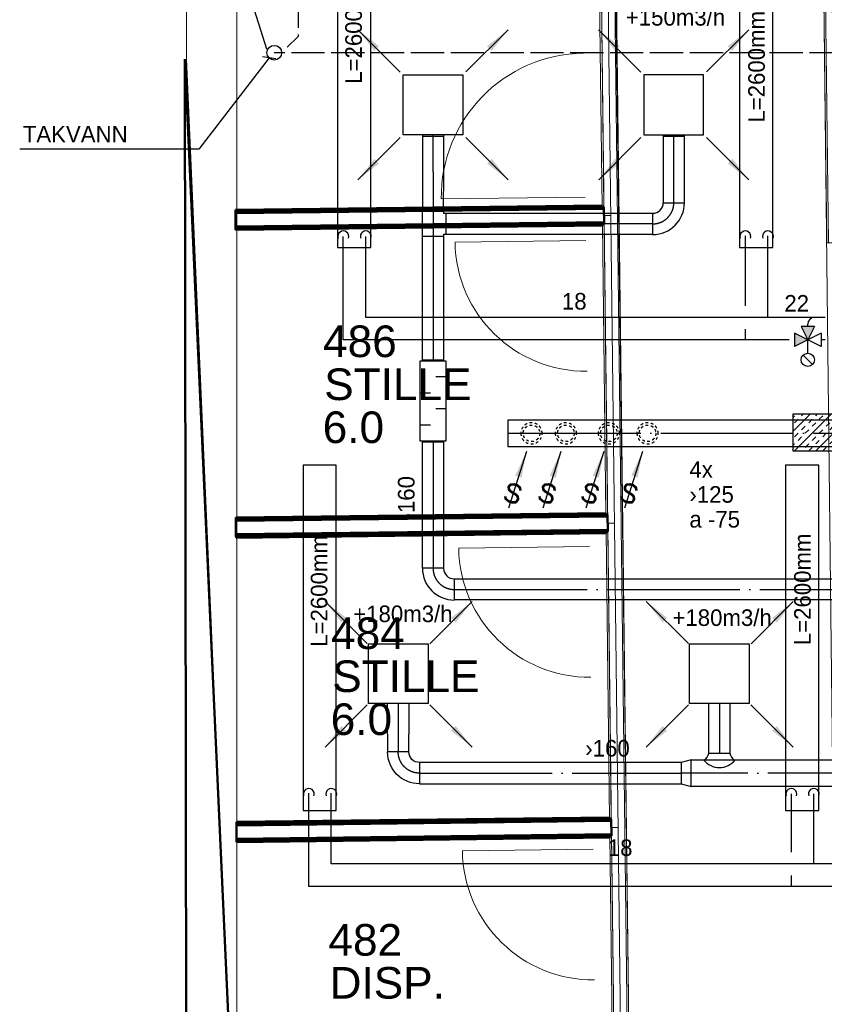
# Model space of a CAD drawing. Header units: millimetres. Extents: x 0 to 83130, y 0 to 53088.
# Tile 47 of 105: x 3473 to 9531, y 34890 to 42308. Entities that reach past the tile are written whole.
import ezdxf
from ezdxf.enums import TextEntityAlignment as Align

# ---------------------------------------------------------------- set-up
doc = ezdxf.new("R2010")
doc.units = ezdxf.units.MM
doc.header["$LTSCALE"] = 50
doc.header["$MEASUREMENT"] = 0
doc.header["$PDMODE"] = 1
for name, pattern in [('2V-CENT', [23, 20, -1.5, 0, -1.5]), ('V-GOMD', [0.8, 0.4, -0.4]), ('V-KU', [2, 1, 1]), ('V-OV', [6, 5, -1]), ('V-V', [2, 1, 1])]:
    doc.linetypes.add(name, pattern=pattern)
doc.layers.get('0').update_dxf_attribs({"linetype": 'CONTINUOUS'})
for name, color, linetype in [('20604A200D001$0$832 Rominfo', 7, 'CONTINUOUS'), ('V060-', 3, 'CONTINUOUS'), ('V061-', 1, 'CONTINUOUS'), ('V070-', 3, 'CONTINUOUS'), ('V071-', 1, 'CONTINUOUS'), ('V090-', 2, 'CONTINUOUS'), ('V091-', 1, 'CONTINUOUS'), ('V110', 1, 'CONTINUOUS'), ('V110-', 6, 'CONTINUOUS'), ('V111', 3, 'CONTINUOUS'), ('V111-', 1, 'CONTINUOUS'), ('xref', 7, 'CONTINUOUS')]:
    doc.layers.add(name, color=color, linetype=linetype)
for name, color, linetype, lineweight in [('20604A200D001$0$A-AREA', 32, 'CONTINUOUS', 9), ('20604A200D001$0$A-DOOR', 31, 'CONTINUOUS', 13), ('20604A200D001$0$A-WALL', 7, 'CONTINUOUS', 13)]:
    doc.layers.add(name, color=color, linetype=linetype, lineweight=lineweight)
doc.styles.add('20604A200D001$0$Arial', font='arial.ttf', dxfattribs={"height": 238.125})
doc.styles.add('FISO', font='fiso')
doc.styles.add('ISO', font='ISO')
doc.styles.add('SIMPLEX', font='SIMPLEX')

# ---------------------------------------------------------------- blocks, each defined once
blk = doc.blocks.new('TAK_P', base_point=(16247.5, 22586.5))
for p, q in [((16248, 22587), (16247, 22587)), ((16247, 22587), (16247, 22586)), ((16248, 22586), (16248, 22587)), ((16247, 22586), (16248, 22586))]:
    blk.add_line(p, q)
blk = doc.blocks.new('V420', base_point=(455, 404.5))
blk.add_line((455, 404.5), (464, 404.5))
blk.add_solid([(455, 404.5), (459, 405), (459, 404)])
blk = doc.blocks.new('V421', base_point=(455.5, 404.5))
at = {"rotation": 180}
blk.add_blockref('V420', (464.5, 404.5), dxfattribs=at)
blk = doc.blocks.new('CBOJ90_PB', base_point=(86107, 31352))
at = {"color": 0, "linetype": 'ByBlock'}
blk.add_arc((86106, 31353), 1, 270, 360, dxfattribs=at)
blk = doc.blocks.new('KBOJ90_PB', base_point=(86107, 31352))
at = {"color": 0, "linetype": 'ByBlock'}
for p, q in [((86106.5, 31353), (86107.5, 31353)), ((86106, 31352.5), (86106, 31351.5))]:
    blk.add_line(p, q, dxfattribs=at)
for radius in [1.5, 0.5]:
    blk.add_arc((86106, 31353), radius, 270, 360, dxfattribs=at)
blk = doc.blocks.new('3BOJ90_PB', base_point=(86107, 31352))
for p in [(86107, 31353), (86106, 31352)]:
    blk.add_point(p)
at = {"color": 1, "linetype": '2V-CENT'}
blk.add_blockref('CBOJ90_PB', (86107, 31352), dxfattribs=at)
at = {"color": 0, "linetype": 'ByBlock'}
blk.add_blockref('KBOJ90_PB', (86107, 31352), dxfattribs=at)
at = {"style": 'ISO', "flags": 3}
blk.add_attdef('0', (86107, 31352), '', height=1, dxfattribs=at)
blk = doc.blocks.new('VUN')
at = {"color": 0}
blk.add_circle((0, 0), 0.5, dxfattribs=at)
blk = doc.blocks.new('C3A', base_point=(16246, 22590.5))
at = {"color": 0, "linetype": 'ByBlock'}
blk.add_line((16247, 22590.5), (16246, 22590.5), dxfattribs=at)
blk = doc.blocks.new('K3A', base_point=(16246, 22590.5))
at = {"color": 0, "linetype": 'ByBlock'}
for p, q in [((16246, 22591), (16247, 22591)), ((16247, 22591), (16247, 22590)), ((16247, 22590), (16246, 22590))]:
    blk.add_line(p, q, dxfattribs=at)
blk = doc.blocks.new('33A', base_point=(16246, 22590.5))
blk.add_point((16247, 22590.5))
at = {"color": 0, "linetype": 'ByBlock'}
blk.add_blockref('K3A', (16246, 22590.5), dxfattribs=at)
at = {"color": 1, "linetype": '2V-CENT'}
blk.add_blockref('C3A', (16246, 22590.5), dxfattribs=at)
at = {"style": 'SIMPLEX', "flags": 3}
blk.add_attdef('0', (16246, 22590.5), '', height=1, dxfattribs=at)
blk = doc.blocks.new('CCDIMF_200X160X75', base_point=(3095.5, 30301.1))
at = {"color": 0, "linetype": 'ByBlock'}
blk.add_line((3058, 30301.1), (3133, 30301.1), dxfattribs=at)
blk = doc.blocks.new('KCDIMF_200X160X75', base_point=(3095.5, 30301.1))
at = {"color": 0, "linetype": 'ByBlock'}
for p, q in [((3058, 30201.1), (3058, 30401.1)), ((3058, 30401.1), (3133, 30381.1)), ((3133, 30381.1), (3133, 30221.1)), ((3133, 30221.1), (3058, 30201.1))]:
    blk.add_line(p, q, dxfattribs=at)
blk = doc.blocks.new('3CDIMF_200X160X75', base_point=(3095.5, 30301.1))
for p in [(3058, 30301.1), (3133, 30301.1)]:
    blk.add_point(p)
at = {"color": 0, "linetype": 'ByBlock'}
blk.add_blockref('KCDIMF_200X160X75', (3095.5, 30301.1), dxfattribs=at)
at = {"color": 1, "linetype": '2V-CENT'}
blk.add_blockref('CCDIMF_200X160X75', (3095.5, 30301.1), dxfattribs=at)
at = {"style": 'SIMPLEX', "flags": 3}
blk.add_attdef('0', (3095.5, 30301.1), '', height=1, dxfattribs=at)
blk = doc.blocks.new('V422', base_point=(16230, 22585))
blk.add_blockref('V420', (16230, 22585))
at = {"style": 'SIMPLEX'}
blk.add_text('s', height=4, rotation=90, dxfattribs=at).set_placement((16238, 22585), align=Align.CENTER)
blk = doc.blocks.new('K1A', base_point=(16237, 22591.5))
at = {"color": 0, "linetype": 'ByBlock'}
blk.add_line((16237, 22592), (16237, 22591), dxfattribs=at)
blk = doc.blocks.new('21A', base_point=(16237, 22591.5))
blk.add_point((16237, 22591.5))
at = {"color": 0, "linetype": 'ByBlock'}
blk.add_blockref('K1A', (16237, 22591.5), dxfattribs=at)
at = {"style": 'SIMPLEX', "flags": 3}
blk.add_attdef('0', (16237, 22591.5), '', height=1, dxfattribs=at)
blk = doc.blocks.new('CTK_P', base_point=(16236.144, 22620.378))
at = {"color": 0, "linetype": 'ByBlock'}
for p, q in [((16236.144, 22620.978), (16236.144, 22620.378)), ((16235.544, 22620.378), (16236.744, 22620.378))]:
    blk.add_line(p, q, dxfattribs=at)
blk = doc.blocks.new('KTK_P', base_point=(16236.144, 22620.378))
at = {"color": 0, "linetype": 'ByBlock'}
for p, q in [((16235.544, 22620.878), (16235.644, 22620.878)), ((16235.544, 22619.878), (16235.544, 22620.878)), ((16235.644, 22620.978), (16236.644, 22620.978)), ((16235.644, 22620.878), (16235.644, 22620.978)), ((16236.644, 22620.978), (16236.644, 22620.878)), ((16236.644, 22620.878), (16236.744, 22620.878)), ((16236.744, 22620.878), (16236.744, 22619.878)), ((16236.744, 22619.878), (16235.544, 22619.878))]:
    blk.add_line(p, q, dxfattribs=at)
blk = doc.blocks.new('3TK_P', base_point=(16236.144, 22620.378))
for p in [(16236.144, 22620.978), (16235.544, 22620.378), (16236.744, 22620.378)]:
    blk.add_point(p)
at = {"color": 1, "linetype": '2V-CENT'}
blk.add_blockref('CTK_P', (16236.144, 22620.378), dxfattribs=at)
at = {"color": 0, "linetype": 'ByBlock'}
blk.add_blockref('KTK_P', (16236.144, 22620.378), dxfattribs=at)
at = {"style": 'ISO', "flags": 3}
blk.add_attdef('0', (16236.144, 22620.378), '', height=1, dxfattribs=at)
blk = doc.blocks.new('LD_P')
for p, q in [((-0.5, 0.5), (-0.5, -0.5)), ((0.5, 0.5), (-0.5, 0.5)), ((0.5, -0.5), (0.5, 0.5)), ((-0.5, -0.5), (0.5, -0.5))]:
    blk.add_line(p, q)
at = {"color": 1}
for p, q in [((-0.3, 0.5), (-0.3, 0.1)), ((0.1, 0.5), (0.1, 0.1)), ((-0.1, -0.5), (-0.1, -0.1)), ((0.3, -0.5), (0.3, -0.1))]:
    blk.add_line(p, q, dxfattribs=at)
blk = doc.blocks.new('*X145')
at = {"color": 0}
for p, q in [((9297.8, 39208.4), (9427.3, 39337.9)), ((9297.8, 39314.5), (9307.3, 39324)), ((9304.5, 39056), (9586.4, 39337.9)), ((9360.3, 39324), (9374.2, 39337.9)), ((9466.4, 39324), (9480.3, 39337.9)), ((9492.9, 39297.5), (9519.4, 39324)), ((9599, 39297.5), (9625.5, 39324)), ((10391.3, 39188.2), (10541.7, 39338.6)), ((10417.4, 39055.3), (10700.8, 39338.6)), ((10421, 39324), (10435.6, 39338.6)), ((10447.5, 39297.5), (10474, 39324)), ((10553.6, 39297.5), (10580.1, 39324)), ((10576.5, 39055.3), (10859.9, 39338.6)), ((10633.1, 39324), (10647.7, 39338.6)), ((10735.6, 39055.3), (11019, 39338.6)), ((10739.2, 39324), (10753.8, 39338.6)), ((10765.7, 39297.5), (10792.2, 39324)), ((10871.8, 39297.5), (10898.3, 39324)), ((10894.7, 39055.3), (11178.1, 39338.6)), ((10951.3, 39324), (10965.9, 39338.6)), ((11053.8, 39055.3), (11337.2, 39338.6)), ((11057.4, 39324), (11072, 39338.6)), ((11083.9, 39297.5), (11110.4, 39324)), ((11190, 39297.5), (11216.5, 39324)), ((11269.5, 39324), (11284.1, 39338.6)), ((11375.6, 39324), (11390.2, 39338.6)), ((9307.3, 39270.9), (9333.8, 39297.5)), ((9360.3, 39217.9), (9386.8, 39244.4)), ((9413.4, 39270.9), (9439.9, 39297.5)), ((9439.9, 39244.4), (9466.4, 39270.9)), ((9463.6, 39056), (9666.6, 39259)), ((9545.9, 39244.4), (9572.5, 39270.9)), ((9572.5, 39217.9), (9599, 39244.4)), ((9625.5, 39270.9), (9652, 39297.5)), ((10391.3, 39294.2), (10394.5, 39297.5)), ((10394.5, 39244.4), (10421, 39270.9)), ((10500.5, 39244.4), (10527.1, 39270.9)), ((10527.1, 39217.9), (10553.6, 39244.4)), ((10580.1, 39270.9), (10606.6, 39297.5)), ((10633.1, 39217.9), (10659.6, 39244.4)), ((10686.2, 39270.9), (10712.7, 39297.5)), ((10712.7, 39244.4), (10739.2, 39270.9)), ((10818.7, 39244.4), (10845.3, 39270.9)), ((10845.3, 39217.9), (10871.8, 39244.4)), ((10898.3, 39270.9), (10924.8, 39297.5)), ((10951.3, 39217.9), (10977.8, 39244.4)), ((11004.3, 39270.9), (11030.9, 39297.5)), ((11030.9, 39244.4), (11057.4, 39270.9)), ((11136.9, 39244.4), (11163.4, 39270.9)), ((11163.4, 39217.9), (11190, 39244.4)), ((11212.9, 39055.3), (11413.4, 39255.7)), ((11216.5, 39270.9), (11243, 39297.5)), ((11269.5, 39217.9), (11296, 39244.4)), ((11322.5, 39270.9), (11349.1, 39297.5)), ((11349.1, 39244.4), (11375.6, 39270.9)), ((11402.1, 39297.5), (11413.4, 39308.7)), ((9307.3, 39164.9), (9333.8, 39191.4)), ((9386.8, 39191.4), (9413.4, 39217.9)), ((9492.9, 39191.4), (9519.4, 39217.9)), ((9519.4, 39164.9), (9545.9, 39191.4)), ((9625.5, 39164.9), (9652, 39191.4)), ((10447.5, 39191.4), (10474, 39217.9)), ((10474, 39164.9), (10500.5, 39191.4)), ((10580.1, 39164.9), (10606.6, 39191.4)), ((10659.6, 39191.4), (10686.2, 39217.9)), ((10765.7, 39191.4), (10792.2, 39217.9)), ((10792.2, 39164.9), (10818.7, 39191.4)), ((10898.3, 39164.9), (10924.8, 39191.4)), ((10977.8, 39191.4), (11004.3, 39217.9)), ((11083.9, 39191.4), (11110.4, 39217.9)), ((11110.4, 39164.9), (11136.9, 39191.4)), ((11216.5, 39164.9), (11243, 39191.4)), ((11296, 39191.4), (11322.5, 39217.9)), ((11402.1, 39191.4), (11413.4, 39202.7)), ((9297.8, 39102.4), (9307.3, 39111.8)), ((9333.8, 39138.4), (9360.3, 39164.9)), ((9386.8, 39085.3), (9413.4, 39111.8)), ((9439.9, 39138.4), (9466.4, 39164.9)), ((9466.4, 39111.8), (9492.9, 39138.4)), ((9572.5, 39111.8), (9599, 39138.4)), ((9599, 39085.3), (9625.5, 39111.8)), ((9622.7, 39056), (9666.6, 39099.9)), ((9652, 39138.4), (9666.6, 39152.9)), ((10394.5, 39138.4), (10421, 39164.9)), ((10421, 39111.8), (10447.5, 39138.4)), ((10527.1, 39111.8), (10553.6, 39138.4)), ((10553.6, 39085.3), (10580.1, 39111.8)), ((10606.6, 39138.4), (10633.1, 39164.9)), ((10659.6, 39085.3), (10686.2, 39111.8)), ((10712.7, 39138.4), (10739.2, 39164.9)), ((10739.2, 39111.8), (10765.7, 39138.4)), ((10845.3, 39111.8), (10871.8, 39138.4)), ((10871.8, 39085.3), (10898.3, 39111.8)), ((10924.8, 39138.4), (10951.3, 39164.9)), ((10977.8, 39085.3), (11004.3, 39111.8)), ((11030.9, 39138.4), (11057.4, 39164.9)), ((11057.4, 39111.8), (11083.9, 39138.4)), ((11163.4, 39111.8), (11190, 39138.4)), ((11190, 39085.3), (11216.5, 39111.8)), ((11243, 39138.4), (11269.5, 39164.9)), ((11296, 39085.3), (11322.5, 39111.8)), ((11349.1, 39138.4), (11375.6, 39164.9)), ((11372, 39055.3), (11413.4, 39096.6)), ((11375.6, 39111.8), (11402.1, 39138.4)), ((9357.5, 39056), (9360.3, 39058.8)), ((9413.4, 39058.8), (9439.9, 39085.3)), ((9519.4, 39058.8), (9545.9, 39085.3)), ((9569.7, 39056), (9572.5, 39058.8)), ((10391.3, 39082.1), (10394.5, 39085.3)), ((10474, 39058.8), (10500.5, 39085.3)), ((10523.5, 39055.3), (10527.1, 39058.8)), ((10629.6, 39055.3), (10633.1, 39058.8)), ((10686.2, 39058.8), (10712.7, 39085.3)), ((10792.2, 39058.8), (10818.7, 39085.3)), ((10841.7, 39055.3), (10845.3, 39058.8)), ((10947.8, 39055.3), (10951.3, 39058.8)), ((11004.3, 39058.8), (11030.9, 39085.3)), ((11110.4, 39058.8), (11136.9, 39085.3)), ((11159.9, 39055.3), (11163.4, 39058.8)), ((11266, 39055.3), (11269.5, 39058.8)), ((11322.5, 39058.8), (11349.1, 39085.3))]:
    blk.add_line(p, q, dxfattribs=at)
blk = doc.blocks.new('20604A200D001$0$VT- 746777 - VT--330086-P04')
at = {"layer": '20604A200D001$0$A-WALL', "lineweight": 50}
for p, q in [((20617.8, 30122), (20185.8, 39680.1)), ((20185.8, 39680.1), (20198.5, 30983.1))]:
    blk.add_line(p, q, dxfattribs=at)
blk = doc.blocks.new('20604A200D001$0$VT- 746777 - VT- 746777-330090-P04')
blk.add_blockref('20604A200D001$0$VT- 746777 - VT--330086-P04', (0, 0))
blk = doc.blocks.new('20604A200D001$0$VT- 747829 - VT- 2-330118-P04')
at = {"layer": '20604A200D001$0$A-WALL'}
for p, q in [((20578.5, 42713.4), (20578.5, 43570.2)), ((20578.5, 31512.3), (20578.5, 31664.4)), ((20578.5, 30992), (20578.5, 31400.4))]:
    blk.add_line(p, q, dxfattribs=at)
blk = doc.blocks.new('20604A200D001$0$VT- 747829 - VT--330111-P04')
at = {"layer": '20604A200D001$0$A-WALL'}
for p, q in [((20198.5, 43561.9), (20578.5, 43570.2)), ((20578.5, 43570.2), (20198.5, 43561.9)), ((20578.5, 43570.2), (20198.5, 43561.9)), ((20198.5, 39680.7), (20198.5, 43561.9)), ((20198.5, 43561.9), (20198.5, 39680.7)), ((20198.5, 43561.9), (20198.5, 39680.7)), ((20578.5, 43570.2), (20578.5, 42713.4)), ((20578.5, 43570.2), (20578.5, 30992)), ((20578.5, 43570.2), (20578.5, 42713.4)), ((20198.5, 39680.7), (20578.5, 30992)), ((20198.5, 39680.7), (20578.5, 30992)), ((20578.5, 30992), (20198.5, 39680.7)), ((20578.5, 31664.4), (20578.5, 31512.3)), ((20578.5, 31664.4), (20578.5, 31512.3)), ((20578.5, 31400.4), (20578.5, 30992)), ((20578.5, 31400.4), (20578.5, 30992))]:
    blk.add_line(p, q, dxfattribs=at)
blk = doc.blocks.new('20604A200D001$0$VT- 747829 - VT- 747829-330115-P04')
for name in ['20604A200D001$0$VT- 747829 - VT--330111-P04', '20604A200D001$0$VT- 747829 - VT- 2-330118-P04']:
    blk.add_blockref(name, (0, 0))
blk = doc.blocks.new('20604A200D001$0$IV01_24dB 761571 - IV01_24dB 2-330635-P04')
at = {"layer": '20604A200D001$0$A-WALL'}
blk.add_line((25003.4, 45216.2), (25083.3, 38126.9), dxfattribs=at)
blk = doc.blocks.new('20604A200D001$0$IV01_24dB 761571 - IV01_24dB-330628-P04')
at = {"layer": '20604A200D001$0$A-WALL'}
for p, q in [((25052.9, 45266.8), (24952.9, 45265.6)), ((24952.9, 45265.6), (25031.4, 38295.8)), ((25065.7, 45279.9), (25052.7, 45279.8)), ((25052.7, 45279.8), (25078.4, 42995.9)), ((25078.4, 42995.9), (25052.9, 45266.8)), ((25052.9, 45266.8), (25078.4, 42995.9)), ((25052.9, 45266.8), (25131.4, 38297)), ((25052.9, 45266.8), (25131.4, 38297)), ((25052.9, 45266.8), (25131.4, 38297)), ((25091.4, 42996.1), (25065.7, 45279.9)), ((24954, 45165.6), (24941, 45165.5)), ((24941, 45165.5), (25018.4, 38295.7)), ((25018.4, 38295.7), (24941.1, 45152.5)), ((24941.1, 45152.5), (25018.4, 38295.7)), ((25031.4, 38295.8), (24954, 45165.6)), ((24954, 45165.6), (25031.4, 38295.8)), ((24954, 45165.6), (25031.4, 38295.8)), ((24954, 45165.6), (25031.4, 38295.8)), ((24954, 45165.6), (25031.4, 38295.8)), ((25078.4, 42995.9), (25091.4, 42996.1)), ((25078.4, 42995.9), (25091.4, 42996.1)), ((25091.4, 42996.1), (25078.4, 42995.9)), ((25091.4, 42996.1), (25091.3, 43009.1)), ((25091.3, 43009.1), (25091.4, 42996.1)), ((25079.7, 42882.9), (25092.7, 42883.1)), ((25092.7, 42883.1), (25079.7, 42882.9)), ((25092.7, 42883.1), (25079.7, 42882.9)), ((25132.6, 38184), (25079.7, 42882.9)), ((25079.7, 42882.9), (25132.6, 38184)), ((25079.7, 42882.9), (25132.6, 38184)), ((25092.7, 42883.1), (25092.9, 42870.1)), ((25092.7, 42883.1), (25145.6, 38184.1)), ((25092.7, 42883.1), (25092.9, 42870.1)), ((25018.4, 38295.7), (25031.4, 38295.8)), ((25018.4, 38295.7), (25031.4, 38295.8)), ((25031.4, 38295.8), (25018.4, 38295.7)), ((25031.4, 38295.8), (25131.4, 38297)), ((25031.4, 38295.8), (25131.4, 38297)), ((25131.4, 38297), (25031.4, 38295.8)), ((25132.6, 38184), (25145.6, 38184.1)), ((25132.6, 38184), (25145.6, 38184.1)), ((25145.6, 38184.1), (25132.6, 38184)), ((25145.5, 38197.1), (25145.6, 38184.1)), ((25145.5, 38197.1), (25145.6, 38184.1))]:
    blk.add_line(p, q, dxfattribs=at)
blk = doc.blocks.new('20604A200D001$0$IV01_24dB 761571 - IV01_24dB 761571-330632-P04')
for name in ['20604A200D001$0$IV01_24dB 761571 - IV01_24dB-330628-P04', '20604A200D001$0$IV01_24dB 761571 - IV01_24dB 2-330635-P04']:
    blk.add_blockref(name, (0, 0))
blk = doc.blocks.new('20604A200D001$0$IV01_34dB 768408 - IV01_34dB 2-330763-P04')
at = {"layer": '20604A200D001$0$A-WALL'}
blk.add_line((23483.3, 30923), (23341.7, 42675.4), dxfattribs=at)
blk = doc.blocks.new('20604A200D001$0$IV01_34dB 768408 - IV01_34dB-330756-P04')
at = {"layer": '20604A200D001$0$A-WALL'}
for p, q in [((23291.7, 42674.3), (23278.7, 42674)), ((23278.7, 42674), (23328.2, 38565.4)), ((23391.7, 42676.6), (23291.7, 42674.3)), ((23291.7, 42674.3), (23341.2, 38565.5)), ((23291.7, 42674.3), (23341.2, 38565.5)), ((23291.7, 42674.3), (23341.2, 38565.5)), ((23341.2, 38565.5), (23291.7, 42674.3)), ((23291.7, 42674.3), (23341.2, 38565.5)), ((23291.7, 42674.3), (23433.3, 30922.4)), ((23391.7, 42676.6), (23404.7, 42676.8)), ((23391.7, 42676.6), (23525.7, 31547.8)), ((23391.7, 42676.6), (23533.2, 30923.6)), ((23391.7, 42676.6), (23525.7, 31547.8)), ((23391.7, 42676.6), (23525.7, 31547.8)), ((23391.7, 42676.6), (23533.2, 30923.6)), ((23525.7, 31547.8), (23391.7, 42676.6)), ((23538.7, 31548), (23399.7, 42676.7)), ((23399.7, 42676.7), (23538.7, 31548)), ((23404.7, 42676.8), (23538.7, 31548)), ((23404.7, 42676.8), (23546.2, 30923.8)), ((23404.7, 42676.8), (23538.7, 31548)), ((23328.2, 38565.4), (23341.2, 38565.5)), ((23342.7, 38439.5), (23329.7, 38439.4)), ((23329.7, 38439.4), (23356.1, 36247)), ((23369.1, 36247.1), (23342.7, 38439.5)), ((23369.1, 36247.1), (23342.7, 38439.5)), ((23342.7, 38439.5), (23369.1, 36247.1)), ((23369.1, 36247.1), (23342.7, 38439.5)), ((23342.7, 38439.5), (23369.1, 36247.1)), ((23356.1, 36247), (23369.1, 36247.1)), ((23370.6, 36121.1), (23357.6, 36121)), ((23357.6, 36121), (23383.7, 33953.6)), ((23396.7, 33953.7), (23370.6, 36121.1)), ((23396.7, 33953.7), (23370.6, 36121.1)), ((23370.6, 36121.1), (23396.7, 33953.7)), ((23396.7, 33953.7), (23370.6, 36121.1)), ((23370.6, 36121.1), (23396.7, 33953.7)), ((23383.7, 33953.6), (23396.7, 33953.7)), ((23398.3, 33827.7), (23385.3, 33827.6)), ((23385.3, 33827.6), (23411.1, 31685.2)), ((23398.3, 33827.7), (23424.1, 31685.3)), ((23398.3, 33827.7), (23424.1, 31685.3)), ((23398.3, 33827.7), (23424.1, 31685.3)), ((23425.7, 31546.6), (23398.3, 33827.7)), ((23398.3, 33827.7), (23425.7, 31546.6)), ((23411.1, 31685.2), (23410.9, 31698.2)), ((23410.9, 31698.2), (23411.1, 31685.2)), ((23411.1, 31685.2), (23424.1, 31685.3)), ((23411.1, 31685.2), (23424.1, 31685.3)), ((23424.1, 31685.3), (23411.1, 31685.2)), ((23412.6, 31559.2), (23425.6, 31559.3)), ((23425.6, 31559.3), (23412.6, 31559.2)), ((23425.6, 31559.3), (23412.6, 31559.2)), ((23412.6, 31559.2), (23420.3, 30922.2)), ((23412.6, 31559.2), (23412.7, 31546.5)), ((23412.7, 31546.5), (23412.6, 31559.2)), ((23412.7, 31546.5), (23425.7, 31546.6)), ((23425.7, 31546.6), (23412.7, 31546.5)), ((23425.7, 31546.6), (23425.6, 31559.3)), ((23433.3, 30922.4), (23425.6, 31559.3)), ((23425.6, 31559.3), (23425.7, 31546.6)), ((23425.7, 31546.6), (23433.3, 30922.4)), ((23433.3, 30922.4), (23425.7, 31546.6)), ((23525.7, 31547.8), (23538.7, 31548)), ((23538.7, 31548), (23525.7, 31547.8)), ((23533.2, 30923.6), (23525.7, 31547.8)), ((23525.7, 31547.8), (23533.2, 30923.6)), ((23538.7, 31548), (23546.2, 30923.8)), ((23538.7, 31548), (23546.2, 30923.8)), ((23420.3, 30922.2), (23419.7, 30966.2)), ((23419.7, 30966.2), (23420.3, 30922.2)), ((23420.3, 30922.2), (23433.3, 30922.4)), ((23420.3, 30922.2), (23433.3, 30922.4)), ((23433.3, 30922.4), (23420.3, 30922.2)), ((23433.3, 30922.4), (23533.2, 30923.6)), ((23533.2, 30923.6), (23546.2, 30923.8)), ((23533.2, 30923.6), (23546.2, 30923.8)), ((23546.2, 30923.8), (23533.2, 30923.6))]:
    blk.add_line(p, q, dxfattribs=at)
blk = doc.blocks.new('20604A200D001$0$IV01_34dB 768408 - IV01_34dB 768408-330760-P04')
for name in ['20604A200D001$0$IV01_34dB 768408 - IV01_34dB-330756-P04', '20604A200D001$0$IV01_34dB 768408 - IV01_34dB 2-330763-P04']:
    blk.add_blockref(name, (0, 0))
blk = doc.blocks.new('20604A200D001$0$IV04_48dB 773672 - IV04_48dB 2-330841-P04')
at = {"layer": '20604A200D001$0$A-WALL'}
blk.add_line((23341.9, 38502.5), (23391.9, 38503.1), dxfattribs=at)
blk = doc.blocks.new('20604A200D001$0$IV04_48dB 773672 - IV04_48dB 773672-330838-P04')
at = {"layer": '20604A200D001$0$A-WALL', "lineweight": 50}
for p, q in [((23328, 38578.4), (20567.5, 38545.1)), ((23328.2, 38565.4), (23328, 38578.4)), ((23341.2, 38565.5), (20567.5, 38532.1)), ((20567.5, 38532.1), (23328.2, 38565.4)), ((23341.3, 38552.5), (20567.5, 38519.1)), ((20567.5, 38519.1), (23341.3, 38552.5)), ((20567.5, 38545.1), (20567.5, 38532.1)), ((20567.5, 38532.1), (20567.5, 38519.1)), ((20567.5, 38519.1), (20567.6, 38419.1)), ((23341.3, 38552.5), (23341.2, 38565.5)), ((23342.5, 38452.5), (23341.3, 38552.5)), ((23342.5, 38452.5), (20567.6, 38419.1)), ((20567.6, 38419.1), (23342.5, 38452.5)), ((20567.7, 38406.1), (23342.7, 38439.5)), ((23329.7, 38439.4), (20567.7, 38406.1)), ((20567.7, 38393.1), (23329.9, 38426.4)), ((23329.9, 38426.4), (23329.7, 38439.4)), ((23342.7, 38439.5), (23342.5, 38452.5)), ((20567.6, 38419.1), (20567.7, 38406.1)), ((20567.7, 38406.1), (20567.7, 38393.1))]:
    blk.add_line(p, q, dxfattribs=at)
blk.add_blockref('20604A200D001$0$IV04_48dB 773672 - IV04_48dB 2-330841-P04', (0, 0))
blk = doc.blocks.new('20604A200D001$0$IV04_44dB 774158 - IV04_44dB 2-330885-P04')
at = {"layer": '20604A200D001$0$A-WALL'}
blk.add_line((23369.9, 36184.1), (23419.9, 36184.7), dxfattribs=at)
blk = doc.blocks.new('20604A200D001$0$IV04_44dB 774158 - IV04_44dB 774158-330882-P04')
at = {"layer": '20604A200D001$0$A-WALL', "lineweight": 50}
for p, q in [((23356, 36260), (20570.8, 36226.4)), ((20570.8, 36226.4), (20570.9, 36213.4)), ((23369.1, 36247.1), (20570.9, 36213.4)), ((20570.9, 36213.4), (23356.1, 36247)), ((23369.3, 36234.1), (20570.9, 36200.4)), ((20570.9, 36200.4), (23369.3, 36234.1)), ((20570.9, 36213.4), (20570.9, 36200.4)), ((23356.1, 36247), (23356, 36260)), ((23369.3, 36234.1), (23369.1, 36247.1)), ((23370.5, 36134.1), (23369.3, 36234.1)), ((20570.9, 36200.4), (20571, 36100.4)), ((23370.5, 36134.1), (20571, 36100.4)), ((20571, 36100.4), (23370.5, 36134.1)), ((23370.6, 36121.1), (23370.5, 36134.1)), ((20571, 36087.4), (23370.6, 36121.1)), ((23357.6, 36121), (20571, 36087.4)), ((20571, 36100.4), (20571, 36087.4)), ((20571, 36087.4), (20571.1, 36074.4)), ((20571.1, 36074.4), (23357.8, 36108)), ((23357.8, 36108), (23357.6, 36121))]:
    blk.add_line(p, q, dxfattribs=at)
blk.add_blockref('20604A200D001$0$IV04_44dB 774158 - IV04_44dB 2-330885-P04', (0, 0))
blk = doc.blocks.new('20604A200D001$0$IV04_48dB 774758 - IV04_48dB 2-330929-P04')
at = {"layer": '20604A200D001$0$A-WALL'}
blk.add_line((23397.5, 33890.7), (23447.5, 33891.3), dxfattribs=at)
blk = doc.blocks.new('20604A200D001$0$IV04_48dB 774758 - IV04_48dB 774758-330926-P04')
at = {"layer": '20604A200D001$0$A-WALL', "lineweight": 50}
for p, q in [((23383.6, 33966.6), (20574.2, 33932.7)), ((23396.7, 33953.7), (20574.2, 33919.7)), ((20574.2, 33919.7), (23383.7, 33953.6)), ((23396.9, 33940.7), (20574.2, 33906.7)), ((20574.2, 33906.7), (23396.9, 33940.7)), ((20574.2, 33932.7), (20574.2, 33919.7)), ((20574.2, 33919.7), (20574.2, 33906.7)), ((20574.2, 33906.7), (20574.4, 33806.7)), ((23383.7, 33953.6), (23383.6, 33966.6)), ((23396.9, 33940.7), (23396.7, 33953.7)), ((23398.1, 33840.7), (23396.9, 33940.7)), ((23398.1, 33840.7), (20574.4, 33806.7)), ((20574.4, 33806.7), (23398.1, 33840.7)), ((20574.4, 33793.7), (23398.3, 33827.7)), ((23385.3, 33827.6), (20574.4, 33793.7)), ((23385.4, 33814.6), (23385.3, 33827.6)), ((23398.3, 33827.7), (23398.1, 33840.7)), ((20574.4, 33780.7), (23385.4, 33814.6)), ((20574.4, 33806.7), (20574.4, 33793.7)), ((20574.4, 33793.7), (20574.4, 33780.7))]:
    blk.add_line(p, q, dxfattribs=at)
blk.add_blockref('20604A200D001$0$IV04_48dB 774758 - IV04_48dB 2-330929-P04', (0, 0))
blk = doc.blocks.new('20604A200D001$0$DOOR 137 - DOOR 137-407257-P04')
at = {"layer": '20604A200D001$0$A-DOOR'}
blk.add_line((23200.3, 38639.8), (22116.4, 38626.8), dxfattribs=at)
blk.add_arc((23200.3, 38639.8), 1084, 90.69021, 180.69021, dxfattribs=at)
blk = doc.blocks.new('20604A200D001$0$DOOR 138 - DOOR 138-407294-P04')
at = {"layer": '20604A200D001$0$A-DOOR'}
blk.add_line((23204.2, 38312.9), (22220.3, 38301), dxfattribs=at)
blk.add_arc((23204.2, 38312.9), 984, 180.69021, 270.69021, dxfattribs=at)
blk = doc.blocks.new('20604A200D001$0$DOOR 139 - DOOR 139-407331-P04')
at = {"layer": '20604A200D001$0$A-DOOR'}
blk.add_line((23232, 36007.5), (22248.1, 35995.6), dxfattribs=at)
blk.add_arc((23232, 36007.5), 984, 180.69021, 270.69021, dxfattribs=at)
blk = doc.blocks.new('20604A200D001$0$DOOR 140 - DOOR 140-407368-P04')
at = {"layer": '20604A200D001$0$A-DOOR'}
blk.add_line((23259.5, 33727.1), (22275.5, 33715.2), dxfattribs=at)
blk.add_arc((23259.5, 33727.1), 984, 180.69021, 270.69021, dxfattribs=at)
blk = doc.blocks.new('20604A200D001')
at = {"layer": '20604A200D001$0$A-AREA'}
blk.add_line((24941.1, 45152.5), (25190.7, 22992.3), dxfattribs=at)
at = {"layer": '20604A200D001$0$A-DOOR'}
for name in ['20604A200D001$0$DOOR 137 - DOOR 137-407257-P04', '20604A200D001$0$DOOR 138 - DOOR 138-407294-P04', '20604A200D001$0$DOOR 139 - DOOR 139-407331-P04', '20604A200D001$0$DOOR 140 - DOOR 140-407368-P04']:
    blk.add_blockref(name, (0, 0), dxfattribs=at)
at = {"layer": '20604A200D001$0$A-WALL'}
for name in ['20604A200D001$0$IV01_24dB 761571 - IV01_24dB 761571-330632-P04', '20604A200D001$0$VT- 747829 - VT- 747829-330115-P04', '20604A200D001$0$IV01_34dB 768408 - IV01_34dB 768408-330760-P04', '20604A200D001$0$VT- 746777 - VT- 746777-330090-P04', '20604A200D001$0$IV04_48dB 773672 - IV04_48dB 773672-330838-P04', '20604A200D001$0$IV04_44dB 774158 - IV04_44dB 774158-330882-P04', '20604A200D001$0$IV04_48dB 774758 - IV04_48dB 774758-330926-P04']:
    blk.add_blockref(name, (0, 0), dxfattribs=at)
at = {"layer": '20604A200D001$0$832 Rominfo', "color": 7, "style": '20604A200D001$0$Arial'}
for s, p in [('486', (21226.5, 37435.1)), ('STILLE', (21235.3, 37111.3)), ('6.0', (21223.7, 36787.5)), ('484', (21286.8, 35235.6)), ('STILLE', (21295.6, 34911.8)), ('6.0', (21284, 34588)), ('482', (21266.7, 32925.6)), ('DISP.', (21275.5, 32601.8))]:
    blk.add_text(s, height=238.12, dxfattribs=at).set_placement(p)

msp = doc.modelspace()

# ---------------------------------------------------------------- linework, layer by layer
at = {"layer": 'V060-', "linetype": 'Continuous'}
for p, q in [((6505.8, 41431.47), (6505.8, 41161.3)), ((6665.8, 41161.3), (6665.8, 41431.47)), ((8318.21, 41431.47), (8318.21, 40929.15)), ((8478.21, 40929.15), (8478.21, 41431.47)), ((6505.8, 41161.3), (6505, 40865.15, -11)), ((6665, 40865.15, -11), (6665.8, 41161.3)), ((6680.85, 40849.15), (8238.21, 40849.15)), ((6505, 39745.95, -11), (6505, 40673.96, -11)), ((6665, 40673.96, -11), (6665, 39745.95, -11)), ((8238.21, 40689.15), (6680.85, 40689.15)), ((9653.96, 39291.48), (7149.34, 39291.48)), ((6505, 38175, -11), (6505, 39125.95, -11)), ((6665, 39125.95, -11), (6665, 38175, -11)), ((7149.34, 39091.48), (9653.96, 39091.48)), ((6745.8, 38095.72, -11), (10586.34, 38095.72, -11)), ((10587.37, 37935.72, -11), (6745.8, 37935.72, -11)), ((6243.03, 36925.69), (6243.03, 37154.83)), ((6403.03, 37154.83), (6403.03, 36925.69)), ((8661.02, 36782.46), (8661.02, 37154.83)), ((8821.02, 37154.83), (8821.02, 36782.46)), ((6243.03, 36925.69), (6243.03, 36791)), ((6403.03, 36791), (6403.03, 36925.69)), ((8528.63, 36730.22), (10588.33, 36730.22)), ((8453.48, 36711), (6483.03, 36711)), ((6483.03, 36551), (8453.48, 36551)), ((10586.68, 36530.22), (8528.63, 36530.22))]:
    msp.add_line(p, q, dxfattribs=at)
at = {"layer": 'V060-', "color": 1, "linetype": '2V-CENT'}
for p, q in [((6585.8, 41161.3), (6585.8, 41431.47)), ((8398.21, 40929.15), (8398.21, 41431.47)), ((6585.8, 41161.3), (6585, 40865.15, -11)), ((8238.21, 40769.15), (6680.85, 40769.15)), ((6585, 40673.96, -11), (6585, 39745.95, -11)), ((7149.34, 39191.48), (9653.96, 39191.48)), ((6585, 39125.95, -11), (6585, 38175, -11)), ((6745.8, 38015.72, -11), (11745.79, 38015.72, -11)), ((6323.03, 37154.83), (6323.03, 36925.69)), ((8741.02, 37154.83), (8741.02, 36782.46)), ((6323.03, 36925.69), (6323.03, 36791)), ((6483.03, 36631), (8453.48, 36631)), ((11256.63, 36630.22), (8528.63, 36630.22))]:
    msp.add_line(p, q, dxfattribs=at)
at = {"layer": 'V060-'}
msp.add_line((8661.02, 36782.46), (8821.02, 36782.46), dxfattribs=at)
at = {"layer": 'V060-', "color": 1}
msp.add_lwpolyline([(9666.58, 39056), (9297.8, 39056), (9297.8, 39337.87), (9666.58, 39337.87)], close=True, dxfattribs=at)
at = {"layer": 'V060-', "linetype": 'V-GOMD'}
for centre in [(7326.45, 39191.48), (7585.37, 39191.48), (7909.01, 39191.48), (8200.29, 39191.48)]:
    msp.add_circle(centre, 62.5, dxfattribs=at)
at = {"layer": 'V060-'}
for centre, radius, start, end in [((8601.21, 36785.06), 59.87, 292.518662, 357.510131), ((8741.02, 36821.26), 148.44, 218.054624, 321.945376), ((8880.83, 36785.06), 59.87, 182.489869, 247.481338)]:
    msp.add_arc(centre, radius, start, end, dxfattribs=at)
at = {"layer": 'V070-', "linetype": 'V-GOMD'}
for centre, start, end in [((7326.45, 39191.48), 359.99993, 539.99993), ((7585.37, 39191.48), 359.99993, 539.99993), ((7909.01, 39191.48), 359.99993, 539.99993), ((8200.29, 39191.48), 359.99993, 539.99993), ((7326.45, 39191.48), 179.99993, 359.99993), ((7585.37, 39191.48), 179.99993, 359.99993), ((7909.01, 39191.48), 179.99993, 359.99993), ((8200.29, 39191.48), 179.99993, 359.99993)]:
    msp.add_arc(centre, 80, start, end, dxfattribs=at)
at = {"layer": 'V090-', "linetype": 'V-OV'}
for p, q in [((5569.36, 42796.68), (5569.36, 42181.86)), ((5569.36, 42181.86), (5487.55, 42100.05)), ((10568.5, 42058.98), (5389.82, 42058.98))]:
    msp.add_line(p, q, dxfattribs=at)
at = {"layer": 'V091-'}
for p, q in [((5334.5, 42086.5), (4428.14, 44968.95)), ((5351.5, 42020.21), (4822.46, 41332.08)), ((5401.07, 42013.64), (5301.93, 42026.78)), ((4822.46, 41332.08), (3473, 41332.08))]:
    msp.add_line(p, q, dxfattribs=at)
at = {"layer": 'V110'}
for points in [[(6115.85, 40592.16), (6115.85, 43192.16), (5865.85, 43192.16), (5865.85, 40592.16)], [(9143.34, 40592.16), (9143.34, 43192.16), (8893.34, 43192.16), (8893.34, 40592.16)], [(5856.14, 36350.6), (5856.14, 38950.6), (5606.14, 38950.6), (5606.14, 36350.6)], [(9489.19, 36350.6), (9489.19, 38950.6), (9239.19, 38950.6), (9239.19, 36350.6)]]:
    msp.add_lwpolyline(points, close=True, dxfattribs=at)
at = {"layer": 'V110-', "linetype": 'V-KU'}
for p, q in [((5909.6, 39895.11), (5909.6, 40673.64)), ((6078.9, 40064.41), (6078.9, 40673.64)), ((8937.09, 40151.91), (8937.09, 40680)), ((9106.39, 40064.41), (9106.39, 40680)), ((9538.73, 40064.41), (6078.9, 40064.41)), ((8937.09, 39895.11), (8937.09, 39976.91)), ((9265.85, 39895.11), (5909.6, 39895.11)), ((9538.73, 39895.11), (9506.5, 39895.11)), ((5649.89, 35778.35), (5649.89, 36479.24)), ((5819.19, 35947.65), (5819.19, 36479.24)), ((9282.94, 36035.15), (9282.94, 36476.24)), ((9452.24, 35947.65), (9452.24, 36476.24)), ((9884.58, 35947.65), (5819.19, 35947.65)), ((9282.94, 35778.35), (9282.94, 35860.15)), ((9611.7, 35778.35), (5649.89, 35778.35))]:
    msp.add_line(p, q, dxfattribs=at)
at = {"layer": 'V110-', "color": 1}
for p, q in [((9456.5, 39995.11), (9356.5, 39995.11)), ((9356.5, 39995.11), (9406.5, 39895.11)), ((9456.5, 39995.11), (9406.5, 39895.11)), ((9506.5, 39945.11), (9306.5, 39845.11)), ((9506.5, 39845.11), (9306.5, 39945.11)), ((9306.5, 39945.11), (9306.5, 39845.11)), ((9506.5, 39945.11), (9506.5, 39845.11)), ((9406.5, 39795.11), (9406.5, 39895.11)), ((9371.15, 39780.47), (9441.86, 39709.76))]:
    msp.add_line(p, q, dxfattribs=at)
at = {"layer": 'V110-', "linetype": 'V-V'}
msp.add_line((9406.5, 39995.11), (9406.5, 40014.41), dxfattribs=at)
at = {"layer": 'V110-', "color": 1}
msp.add_circle((9406.5, 39745.11), 50, dxfattribs=at)
for centre in [(5909.6, 40674.67), (6078.9, 40674.67), (8937.09, 40674.67), (9106.39, 40674.67), (5649.89, 36473.85), (5819.19, 36473.85), (9282.94, 36473.85), (9452.24, 36473.85)]:
    msp.add_arc(centre, 41.12, 340.885016, 559.114984, dxfattribs=at)
at = {"layer": 'V110-', "linetype": 'V-V'}
msp.add_arc((9456.5, 40014.41), 50, 90, 180, dxfattribs=at)
at = {"layer": 'V110-'}
for points in [[(9456.5, 39995.11), (9356.5, 39995.11), (9406.5, 39895.11)], [(9306.5, 39945.11), (9306.5, 39845.11), (9406.5, 39895.11)]]:
    msp.add_solid(points, dxfattribs=at)

# ---------------------------------------------------------------- block references
at = {"layer": 'V060-', "linetype": 'Continuous'}
for name, p, xscale, yscale, zscale in [('3BOJ90_PB', (8398.21, 40769.15), 160, 160, 160), ('21A', (7148.96, 39191.48), -200.0000000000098, 200.0000000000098, 200.0000000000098), ('3BOJ90_PB', (6323.03, 36631), -160, 160, 160)]:
    msp.add_blockref(name, p, dxfattribs=dict(at, xscale=xscale, yscale=yscale, zscale=zscale))
for name, p, xscale, yscale, zscale, rotation in [('3TK_P', (6585, 40769.15, -11), 160.0000000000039, 160.0000000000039, 160.0000000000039, 270), ('33A', (6585, 39735.95, -11), 10, 160.0000000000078, 10, 90), ('33A', (6585, 39135.95, -11), 10, 160.0000000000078, 10, 270), ('3BOJ90_PB', (6585, 38015, -11), 160, 160, 160, 270)]:
    msp.add_blockref(name, p, dxfattribs=dict(at, xscale=xscale, yscale=yscale, zscale=zscale, rotation=rotation))
at = {"layer": 'V060-', "xscale": 600, "yscale": 200, "zscale": 600, "rotation": 270}
msp.add_blockref('LD_P', (6585, 39435.95, -11), dxfattribs=at)
at = {"layer": 'V060-', "color": 1}
msp.add_blockref('*X145', (0, 0), dxfattribs=at)
at = {"layer": 'V060-', "linetype": 'Continuous', "xscale": -1}
msp.add_blockref('3CDIMF_200X160X75', (8491.48, 36631), dxfattribs=at)
at = {"layer": 'V070-'}
for name, p, xscale, yscale, zscale, rotation in [('V421', (6337.97, 41913.55), -50, 50, 50, 315), ('V421', (6832.59, 41913.67), -50, 50, 50, 225), ('V421', (8150.38, 41913.55), -50, 50, 50, 315), ('V421', (8645, 41913.67), -50, 50, 50, 225), ('TAK_P', (6585.35, 41666.3), -450, 450, 450, 90), ('TAK_P', (8397.75, 41666.3), 450, 450, 450, 90), ('V421', (6338.1, 41418.93), -50, 50, 50, 45), ('V421', (6832.72, 41419.05), -50, 50, 50, 134.9999999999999), ('V421', (8150.5, 41418.93), -50, 50, 50, 45), ('V421', (8645.12, 41419.05), -50, 50, 50, 134.9999999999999), ('V422', (7288.42, 39055.27), 50, 50, 50, 252.3830153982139), ('V422', (7547.33, 39055.27), 50, 50, 50, 252.3830153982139), ('V422', (7870.97, 39055.27), 50, 50, 50, 252.3830153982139), ('V422', (8162.25, 39055.27), 50, 50, 50, 252.3830153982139), ('V421', (6090.1, 37606.8), 50, 50, 50, 135.0000000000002), ('V421', (6561.24, 37606.63), 50, 50, 50, 45), ('V421', (8508.08, 37606.8), 50, 50, 50, 135.0000000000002), ('V421', (8979.23, 37606.63), 50, 50, 50, 45), ('TAK_P', (6323.03, 37379.83), -450, 450, 450, 90), ('TAK_P', (8741.02, 37379.83), -450, 450, 450, 90), ('V421', (6089.93, 37145.75), 50, 50, 50, 225), ('V421', (6561.07, 37145.58), 50, 50, 50, 315), ('V421', (8507.92, 37145.75), 50, 50, 50, 225), ('V421', (8979.06, 37145.58), 50, 50, 50, 315)]:
    msp.add_blockref(name, p, dxfattribs=dict(at, xscale=xscale, yscale=yscale, zscale=zscale, rotation=rotation))
at = {"layer": 'V070-', "linetype": 'Continuous', "xscale": -10, "yscale": 160, "zscale": 10, "rotation": 90}
for p in [(6585.35, 41441.3), (8397.75, 41441.3)]:
    msp.add_blockref('33A', p, dxfattribs=at)
at = {"layer": 'V090-', "color": 1, "xscale": 110, "yscale": 110, "zscale": 110, "rotation": 270}
msp.add_blockref('VUN', (5389.82, 42058.98), dxfattribs=at)
at = {"layer": 'xref'}
msp.add_blockref('20604A200D001', (-15469.5, 2330.58), dxfattribs=at)

# ---------------------------------------------------------------- texts
at = {"layer": 'V061-', "color": 1, "style": 'FISO'}
msp.add_text('›160', height=125, rotation=90, dxfattribs=at).set_placement((6445.88, 38534.88))
msp.add_text('›160', height=125, dxfattribs=at).set_placement((7731.57, 36756.2))
at = {"layer": 'V071-', "color": 1, "style": 'FISO'}
for s, p in [('+150m3/h', (8036.54, 42262.97)), ('4x', (8515.48, 38856.2)), ('›125', (8515.48, 38668.7)), ('a -75', (8515.48, 38481.2)), ('+180m3/h', (5984.14, 37768.83)), ('+180m3/h', (8387.73, 37740.05))]:
    msp.add_text(s, height=125, dxfattribs=at).set_placement(p)
at = {"layer": 'V091-', "color": 1, "style": 'FISO'}
msp.add_text('TAKVANN', height=125, dxfattribs=at).set_placement((3496.24, 41382.79))
at = {"layer": 'V111', "color": 1, "style": 'FISO'}
for p in [(6049.18, 41824.94), (9083.26, 41532.27), (5789.47, 37583.38), (9429.11, 37595.27)]:
    msp.add_text('L=2600mm', height=125, rotation=90, dxfattribs=at).set_placement(p)
at = {"layer": 'V111-', "color": 1, "style": 'FISO'}
for s, p in [('18', (7555.34, 40123.69)), ('22', (9230.24, 40108.28)), ('18', (7901.19, 36006.93))]:
    msp.add_text(s, height=125, dxfattribs=at).set_placement(p)

doc.saveas('drawing.dxf')
